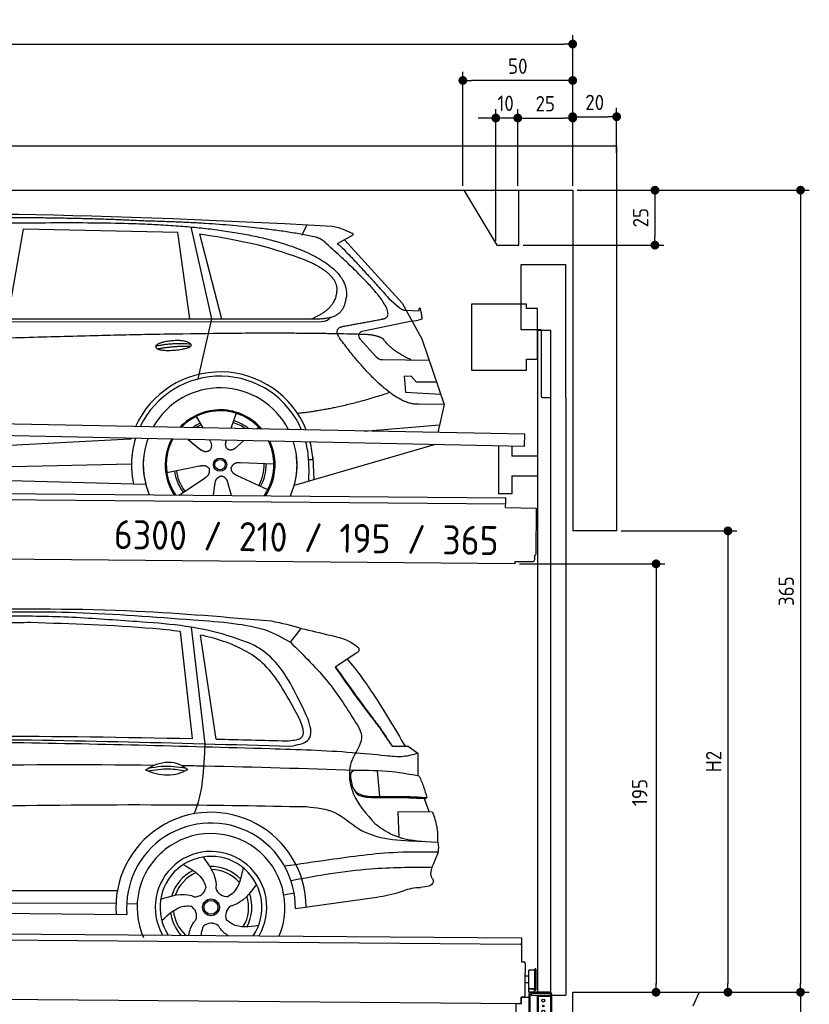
# Model space of a CAD drawing. Header units: millimetres. Extents: x -411 to 6777, y 0 to 6727.
# Tile 6 of 6: x 3183 to 6777, y 2245 to 6727. Entities that reach past the tile are written whole.
import ezdxf

# ---------------------------------------------------------------- set-up
doc = ezdxf.new("R2010")
doc.units = ezdxf.units.MM
doc.layers.add('4', color=3, linetype='Continuous')
for name, color, linetype, lineweight in [('AM_0', 7, 'Continuous', 50), ('car', 10, 'Continuous', 25), ('Freiraum', 7, 'Continuous', 25), ('Gebäude', 7, 'Continuous', 25), ('Logo', 7, 'Continuous', 25), ('Plattform', 7, 'Continuous', 25), ('Ständer vorne', 7, 'Continuous', 25), ('Tor', 200, 'Continuous', 25)]:
    doc.layers.add(name, color=color, linetype=linetype, lineweight=lineweight)
doc.styles.get("Standard").update_dxf_attribs({"font": 'ISOCP.SHX'})
doc.dimstyles.new('GEN-ISO', dxfattribs={"dimscale": 20, "dimtxt": 3.5, "dimasz": 2, "dimexe": 2, "dimexo": 1, "dimgap": 1.5, "dimtad": 1, "dimdec": 1, "dimlfac": 0.1, "dimdsep": 46, "dimtxsty": 'STANDARD', "dimblk": 'PUNKT', "dimcen": 2, "dimclrd": 256, "dimclre": 256, "dimclrt": 2, "dimadec": 0, "dimazin": 0, "dimtp": 0.1, "dimtm": 0.1, "dimtfac": 0.71, "dimtdec": 1, "dimtmove": 2, "dimatfit": 3, "dimldrblk": 'PUNKT', "dimfxl": 2, "dimtolj": 1, "dimarcsym": 0})

# ---------------------------------------------------------------- blocks, each defined once
blk = doc.blocks.new('PUNKT')
at = {"layer": '4', "color": 0, "linetype": 'ByBlock'}
blk.add_line((-0.5, 0), (-1, 0), dxfattribs=at)
at = {"layer": '4', "color": 0, "linetype": 'ByBlock', "const_width": 0.5}
blk.add_lwpolyline([(-0.25, 0, 1), (0.25, 0, 1)], format="xyb", close=True, dxfattribs=at)
blk = doc.blocks.new('*D68')
at = {"layer": '4', "lineweight": -2, "transparency": 16777216}
for p, q in [((5720, 5950.6), (6776.9, 5950.6)), ((6736.9, 5910.6), (6736.9, 2340)), ((6195.4, 2300), (6776.9, 2300))]:
    blk.add_line(p, q, dxfattribs=at)
at = {"layer": 'Defpoints', "color": 0, "transparency": 16777216}
for p in [(5700, 5950.6), (6175.4, 2300), (6736.9, 2300)]:
    blk.add_point(p, dxfattribs=at)
at = {"layer": '4', "lineweight": -2, "transparency": 16777216, "xscale": 40, "yscale": 40, "zscale": 40}
for p, rotation in [((6736.9, 5950.6), 90), ((6736.9, 2300), 270)]:
    blk.add_blockref('PUNKT', p, dxfattribs=dict(at, rotation=rotation))
at = {"layer": '4', "color": 2, "transparency": 16777216, "insert": (6671.9, 4125.3), "char_height": 70, "attachment_point": 5, "rotation": 90}
blk.add_mtext('365', dxfattribs=at)
blk = doc.blocks.new('*D69')
at = {"layer": '4', "lineweight": -2, "transparency": 16777216}
for p, q in [((6295.4, 2300), (6776.9, 2300)), ((6736.9, 2260), (6736.9, 240)), ((5720, 200), (6776.9, 200))]:
    blk.add_line(p, q, dxfattribs=at)
at = {"layer": 'Defpoints', "color": 0, "transparency": 16777216}
for p in [(6275.4, 2300), (5700, 200), (6736.9, 200)]:
    blk.add_point(p, dxfattribs=at)
at = {"layer": '4', "lineweight": -2, "transparency": 16777216, "xscale": 40, "yscale": 40, "zscale": 40}
for p, rotation in [((6736.9, 2300), 90), ((6736.9, 200), 270)]:
    blk.add_blockref('PUNKT', p, dxfattribs=dict(at, rotation=rotation))
at = {"layer": '4', "color": 2, "transparency": 16777216, "insert": (6671.9, 1250), "char_height": 70, "attachment_point": 5, "rotation": 90}
blk.add_mtext('210', dxfattribs=at)
blk = doc.blocks.new('*D70')
at = {"layer": '4', "lineweight": -2, "transparency": 16777216}
for p, q in [((5920, 4400), (6446.5, 4400)), ((6406.5, 4360), (6406.5, 2340)), ((6295.4, 2300), (6446.5, 2300))]:
    blk.add_line(p, q, dxfattribs=at)
at = {"layer": 'Defpoints', "color": 0, "transparency": 16777216}
for p in [(5900, 4400), (6275.4, 2300), (6406.5, 2300)]:
    blk.add_point(p, dxfattribs=at)
at = {"layer": '4', "lineweight": -2, "transparency": 16777216, "xscale": 40, "yscale": 40, "zscale": 40}
for p, rotation in [((6406.5, 4400), 90), ((6406.5, 2300), 270)]:
    blk.add_blockref('PUNKT', p, dxfattribs=dict(at, rotation=rotation))
at = {"layer": '4', "color": 2, "transparency": 16777216, "insert": (6341.5, 3350), "char_height": 70, "attachment_point": 5, "rotation": 90}
blk.add_mtext('H2', dxfattribs=at)
blk = doc.blocks.new('*D71')
at = {"layer": '4', "lineweight": -2, "transparency": 16777216}
for p, q in [((200, 5970.9), (200, 6655.8)), ((5700, 6120.9), (5700, 6655.8)), ((240, 6615.8), (5660, 6615.8))]:
    blk.add_line(p, q, dxfattribs=at)
at = {"layer": 'Defpoints', "color": 0, "transparency": 16777216}
for p in [(5700, 6615.8), (5700, 6100.9), (200, 5950.9)]:
    blk.add_point(p, dxfattribs=at)
at = {"layer": '4', "lineweight": -2, "transparency": 16777216, "xscale": 40, "yscale": 40, "zscale": 40, "rotation": 180}
blk.add_blockref('PUNKT', (200, 6615.8), dxfattribs=at)
at = {"layer": '4', "lineweight": -2, "transparency": 16777216, "xscale": 40, "yscale": 40, "zscale": 40}
blk.add_blockref('PUNKT', (5700, 6615.8), dxfattribs=at)
at = {"layer": '4', "color": 2, "transparency": 16777216, "insert": (2950, 6680.8), "char_height": 70, "attachment_point": 5}
blk.add_mtext('550', dxfattribs=at)
blk = doc.blocks.new('*D72')
at = {"layer": '4', "lineweight": -2, "transparency": 16777216}
for p, q in [((5457.5, 4250), (6119.3, 4250)), ((6079.3, 4210), (6079.3, 2340)), ((6099.3, 2300), (6119.3, 2300))]:
    blk.add_line(p, q, dxfattribs=at)
at = {"layer": 'Defpoints', "color": 0, "transparency": 16777216}
for p in [(5437.5, 4250), (6079.3, 2300), (6079.3, 2300)]:
    blk.add_point(p, dxfattribs=at)
at = {"layer": '4', "lineweight": -2, "transparency": 16777216, "xscale": 40, "yscale": 40, "zscale": 40}
for p, rotation in [((6079.3, 4250), 90), ((6079.3, 2300), 270)]:
    blk.add_blockref('PUNKT', p, dxfattribs=dict(at, rotation=rotation))
at = {"layer": '4', "color": 2, "transparency": 16777216, "insert": (6004.7, 3209.2), "char_height": 70, "attachment_point": 5, "rotation": 90}
blk.add_mtext('195', dxfattribs=at)
blk = doc.blocks.new('*D73')
at = {"layer": '4', "lineweight": -2, "transparency": 16777216}
for p, q in [((5450, 5970.9), (5450, 6319.1)), ((5700, 5970.9), (5700, 6319.1)), ((5490, 6279.1), (5660, 6279.1))]:
    blk.add_line(p, q, dxfattribs=at)
at = {"layer": 'Defpoints', "color": 0, "transparency": 16777216}
for p in [(5700, 6279.1), (5450, 5950.9), (5700, 5950.9)]:
    blk.add_point(p, dxfattribs=at)
at = {"layer": '4', "lineweight": -2, "transparency": 16777216, "xscale": 40, "yscale": 40, "zscale": 40, "rotation": 180}
blk.add_blockref('PUNKT', (5450, 6279.1), dxfattribs=at)
at = {"layer": '4', "lineweight": -2, "transparency": 16777216, "xscale": 40, "yscale": 40, "zscale": 40}
blk.add_blockref('PUNKT', (5700, 6279.1), dxfattribs=at)
at = {"layer": '4', "color": 2, "transparency": 16777216, "insert": (5575, 6344.2), "char_height": 70, "attachment_point": 5}
blk.add_mtext('25', dxfattribs=at)
blk = doc.blocks.new('*D74')
at = {"layer": '4', "lineweight": -2, "transparency": 16777216}
for p, q in [((5200, 5970.9), (5200, 6490.1)), ((5700, 5970.9), (5700, 6490.1)), ((5660, 6450.1), (5240, 6450.1))]:
    blk.add_line(p, q, dxfattribs=at)
at = {"layer": 'Defpoints', "color": 0, "transparency": 16777216}
for p in [(5200, 6450.1), (5200, 5950.9), (5700, 5950.9)]:
    blk.add_point(p, dxfattribs=at)
at = {"layer": '4', "lineweight": -2, "transparency": 16777216, "xscale": 40, "yscale": 40, "zscale": 40, "rotation": 180}
blk.add_blockref('PUNKT', (5200, 6450.1), dxfattribs=at)
at = {"layer": '4', "lineweight": -2, "transparency": 16777216, "xscale": 40, "yscale": 40, "zscale": 40}
blk.add_blockref('PUNKT', (5700, 6450.1), dxfattribs=at)
at = {"layer": '4', "color": 2, "transparency": 16777216, "insert": (5450, 6515.1), "char_height": 70, "attachment_point": 5}
blk.add_mtext('50', dxfattribs=at)
blk = doc.blocks.new('*D75')
at = {"layer": '4', "lineweight": -2, "transparency": 16777216}
for p, q in [((5720, 5950.6), (6114.4, 5950.6)), ((6074.4, 5910.6), (6074.4, 5740.6)), ((5474.9, 5700.6), (6114.4, 5700.6))]:
    blk.add_line(p, q, dxfattribs=at)
at = {"layer": 'Defpoints', "color": 0, "transparency": 16777216}
for p in [(5700, 5950.6), (5454.9, 5700.6), (6074.4, 5700.6)]:
    blk.add_point(p, dxfattribs=at)
at = {"layer": '4', "lineweight": -2, "transparency": 16777216, "xscale": 40, "yscale": 40, "zscale": 40}
for p, rotation in [((6074.4, 5950.6), 90), ((6074.4, 5700.6), 270)]:
    blk.add_blockref('PUNKT', p, dxfattribs=dict(at, rotation=rotation))
at = {"layer": '4', "color": 2, "transparency": 16777216, "insert": (6009.4, 5825.6), "char_height": 70, "attachment_point": 5, "rotation": 90}
blk.add_mtext('25', dxfattribs=at)
blk = doc.blocks.new('*D76')
at = {"layer": '4', "lineweight": -2, "transparency": 16777216}
for p, q in [((5350, 5720.9), (5350, 6319.1)), ((5450, 5970.9), (5450, 6319.1)), ((5310, 6279.1), (5270, 6279.1)), ((5450, 6279.1), (5350, 6279.1)), ((5490, 6279.1), (5530, 6279.1))]:
    blk.add_line(p, q, dxfattribs=at)
at = {"layer": 'Defpoints', "color": 0, "transparency": 16777216}
for p in [(5350, 6279.1), (5450, 5950.9), (5350, 5700.9)]:
    blk.add_point(p, dxfattribs=at)
at = {"layer": '4', "lineweight": -2, "transparency": 16777216, "xscale": 40, "yscale": 40, "zscale": 40}
blk.add_blockref('PUNKT', (5350, 6279.1), dxfattribs=at)
at = {"layer": '4', "lineweight": -2, "transparency": 16777216, "xscale": 40, "yscale": 40, "zscale": 40, "rotation": 180}
blk.add_blockref('PUNKT', (5450, 6279.1), dxfattribs=at)
at = {"layer": '4', "color": 2, "transparency": 16777216, "insert": (5394.7, 6346.1), "char_height": 70, "attachment_point": 5}
blk.add_mtext('10', dxfattribs=at)
blk = doc.blocks.new('Car')
at = {"layer": 'car'}
for p, q in [((4414.6, 5786.7), (4438.4, 5834.2)), ((3080.4, 5393.1), (3147.5, 5802.9)), ((3849.2, 5793), (3147.5, 5802.9)), ((3908.7, 5401.1), (3849.2, 5793)), ((3909.3, 5819.5), (4005.9, 5402.1)), ((3948.8, 5788.8), (4051.9, 5402.5)), ((4646.1, 5788.1), (4576, 5748.9)), ((4609.3, 5767.5), (4873.6, 5481.6)), ((4813.3, 5502.6), (4858.9, 5462.8)), ((4873.6, 5481.6), (4964.2, 5319.4)), ((4891.5, 5449.6), (4951.7, 5447.5)), ((1781.6, 5371.7), (4424.9, 5392.7)), ((1828.5, 5381), (4480.4, 5406.7)), ((4005.9, 5402.1), (3947.5, 5127.8)), ((4424.9, 5392.7), (4507.8, 5394.1)), ((4918.9, 5400.5), (4692.5, 5350.6)), ((4918.9, 5400.5), (4946.6, 5404.5)), ((4682.1, 5317.5), (4757.2, 5236.3)), ((4964.2, 5319.4), (5068.6, 5021.8)), ((4786.4, 5223.4), (4998.2, 5222.6)), ((4918.9, 5148.5), (4886.3, 5148.5)), ((4886.3, 5148.5), (4893.1, 5077)), ((4942.7, 5122.7), (4918.9, 5148.5)), ((5033.2, 5122.7), (4942.7, 5122.7)), ((4893.1, 5077), (5052.2, 5068.5)), ((5068.6, 5021.8), (4951.7, 5022.2)), ((5068.6, 5021.8), (5042, 4893.8)), ((3941.5, 4957.6), (3971, 4905.4)), ((4123.6, 4973), (4098.7, 4904)), ((3969.7, 4907.8), (3971, 4905.4)), ((4225.7, 4911.2), (4218, 4902.7)), ((4706, 4897.5), (5049.1, 4928.4)), ((1743.9, 4731.9), (3612.9, 4851.2)), ((3612.9, 4851.2), (3645.4, 4853.2)), ((3904.8, 4851.6), (3956.4, 4811.5)), ((3919.2, 4840.6), (3965.7, 4804.4)), ((4002, 4850.5), (4008.2, 4839.5)), ((4079.1, 4849.6), (4075.4, 4839.2)), ((4157.9, 4848.6), (4131.2, 4824.6)), ((5026, 4838.4), (4390, 4647)), ((5030.7, 4839.8), (4987, 4826.7)), ((4474, 4765.1), (4454.7, 4763.9)), ((4473.2, 4777.1), (4479.8, 4674)), ((1763.7, 4680), (3649.1, 4738.6)), ((3809.5, 4701.5), (3957.9, 4731.8)), ((4296.7, 4742.7), (4145.3, 4747.7)), ((4455.5, 4731.4), (4454.4, 4666.4)), ((1665.2, 4681.7), (3714.2, 4647)), ((3866.7, 4598.9), (3981.2, 4676.5)), ((4269.5, 4626.5), (4131.7, 4689.2)), ((4023.8, 4599), (4029.3, 4647.4)), ((4104.6, 4599), (4089.1, 4652.5))]:
    blk.add_line(p, q, dxfattribs=at)
for radius in [30.1, 23.6]:
    blk.add_circle((4051.7, 4738.7), radius, dxfattribs=at)
for centre, radius, start, end in [((4696.8, 5331), 20, 102.4358, 222.7473), ((4786.6, 5263.4), 40, 222.7473, 269.7861), ((4052.1, 4738.2), 422.7, 22.5487, 156.2143), ((4052.1, 4738.2), 403.4, 23.7263, 155.0367), ((4052.1, 4738.2), 350, 27.7494, 151.0136), ((4052.1, 4738.2), 250, 41.078, 137.685), ((4051.7, 4738.7), 245, 41.9641, 136.7989), ((4051.7, 4738.7), 200.6, 55.0934, 73.5463), ((4051.7, 4738.7), 209.6, 51.6404, 73.3995), ((4051.7, 4738.7), 209.6, 116.262, 127.1225), ((4051.7, 4738.7), 200.6, 116.1152, 123.6695), ((4052.1, 4738.2), 422.7, 164.0109, 164.2126), ((4052.1, 4738.2), 403.4, 163.2593, 179.9464), ((4052.1, 4738.2), 350, 160.7243, 195.1055), ((4052.1, 4738.2), 250, 152.8016, 213.8648), ((4051.7, 4738.7), 245, 152.3519, 188.7348), ((4052.1, 4738.2), 250, 326.1848, 25.8498), ((4052.1, 4738.2), 250, 326.1848, 25.8498), ((4051.7, 4738.7), 245, 0.9266, 26.2995), ((4052.1, 4738.2), 350, 344.8945, 17.9271), ((4052.1, 4738.2), 403.4, 3.6504, 15.3921), ((4052.1, 4738.2), 422.7, 3.6504, 14.6404), ((4052.1, 4738.2), 403.4, 173.0827, 193.1146), ((4052.1, 4738.2), 350, 172.1254, 203.4635), ((4052.1, 4738.2), 250, 169.2195, 213.8648), ((4051.7, 4738.7), 245, 169.1336, 214.8006), ((4051.7, 4738.7), 245, 325.2489, 9.5178), ((4052.1, 4738.2), 250, 326.1848, 9.4319), ((4052.1, 4738.2), 350, 336.586, 6.526), ((4052.1, 4738.2), 403.4, 359.0315, 5.5686), ((4052.1, 4738.2), 422.7, 3.6504, 3.7403), ((4051.7, 4738.7), 209.6, 188.262, 217.3995), ((4051.7, 4738.7), 200.6, 188.1152, 217.5463), ((4051.7, 4738.7), 200.6, 332.1152, 1.5463), ((4051.7, 4738.7), 209.6, 332.262, 1.3995)]:
    blk.add_arc(centre, radius, start, end, dxfattribs=at)
for points, degree in [([(2207.4, 5822.9), (2494.4, 5887.1), (3379.5, 5881.9), (4552, 5829.4)], 3), ([(3702.1, 5844.3), (3353.8, 5860.5), (2737.9, 5850.1)], 2), ([(4477.7, 5778.3), (4176.6, 5838.2), (3702.1, 5844.3)], 2), ([(4552, 5829.4), (4598.9, 5820.4), (4607.8, 5812.2), (4645.3, 5796.7)], 3), ([(3948.8, 5788.8), (4203.2, 5752.2), (4316.7, 5717.5), (4450, 5666.1)], 3), ([(4646.1, 5788.1), (4647.7, 5789.7), (4648.4, 5792.8), (4647.8, 5795.6), (4645.3, 5796.7)], 4), ([(4527.4, 5748), (4509.3, 5769.7), (4477.7, 5778.3)], 2), ([(4792.3, 5410), (4881.4, 5438.8), (4527.4, 5748)], 2), ([(4576, 5748.9), (4583.8, 5753.3), (4813.3, 5502.6)], 2), ([(4450, 5666.1), (4564.6, 5615.1), (4575.4, 5550.1)], 2), ([(4575.4, 5550.1), (4581, 5455.6), (4463.7, 5406.5)], 2), ([(4480.4, 5406.7), (4530.4, 5407.1), (4603.4, 5412.5), (4611.1, 5459.4), (4619.4, 5502.6)], 4), ([(4579, 5427.2), (4579, 5427.3), (4579.1, 5427.3), (4579.2, 5427.3)], 3), ([(4858.9, 5462.8), (4867.2, 5455.6), (4880.5, 5448), (4889.6, 5448), (4891.5, 5449.6)], 4), ([(4951.7, 5447.5), (4952.9, 5486.4), (4964.3, 5412.2)], 2), ([(4507.8, 5394.1), (4527, 5394.9), (4541.8, 5404), (4549, 5414.3)], 3), ([(4964.3, 5412.2), (4964.5, 5408.5), (4959, 5406.8), (4946.6, 5404.5)], 3), ([(4699.6, 5337), (3823, 5357.3), (1391, 5222.9)], 2), ([(4598.1, 5309.2), (4553.7, 5367.5), (4613.6, 5374.7)], 2), ([(4787.5, 5319.4), (4750.1, 5337.5), (4699.6, 5337)], 2), ([(3754.2, 5276.2), (3829.6, 5293.1), (3913.2, 5287.3)], 2), ([(4951.7, 5022.2), (4826, 5014), (4598.1, 5309.2)], 2), ([(4918.9, 5222.9), (4833.3, 5258), (4787.5, 5319.4)], 2), ([(3761.4, 5263.4), (3835.4, 5278), (3913.3, 5277.2)], 2), ([(4819.8, 5073.6), (4595.1, 4996.1), (4402.3, 4974.9)], 2), ([(3956.6, 4811.5), (3980.1, 4789.8), (4003.3, 4803.3)], 2), ([(3957.9, 4731.8), (3988.6, 4740.8), (4003.3, 4718.4)], 2), ([(3981.2, 4676.5), (4009.1, 4692.2), (4003.3, 4718.4)], 2), ([(4131.7, 4689.2), (4101.5, 4700), (4102.8, 4726.8)], 2), ([(4145.3, 4747.7), (4113.6, 4751.4), (4102.8, 4726.8)], 2), ([(4029.3, 4647.4), (4030.2, 4679.4), (4056.1, 4686.5)], 2), ([(4089.1, 4652.5), (4082.8, 4683.8), (4056.1, 4686.5)], 2)]:
    blk.add_open_spline(points, degree=degree, dxfattribs=at)
for points, degree, knots in [([(2377.1, 5810.7), (2403.6, 5813), (2543, 5816.1), (3564.3, 5845.6), (4184.5, 5844.9), (4641.5, 5676.4), (4619.4, 5502.6)], 4, [0.0821318, 0.0821318, 0.0821318, 0.0821318, 0.0821318, 0.258851, 0.508851, 1, 1, 1, 1, 1]), ([(4613.6, 5374.7), (4780.3, 5407.3), (4783.1, 5407.9), (4791.4, 5409.8), (4792.3, 5410)], 1, [0.1611508, 0.1611508, 1, 1.0196119, 1.078724, 1.0847856, 1.0847856]), ([(3761.4, 5263.4), (3737.8, 5279.7), (3783.2, 5295.5), (3865.9, 5315.7), (3958.9, 5282.6), (3896.9, 5258.8), (3787.8, 5251.6), (3766.3, 5260.4), (3761.4, 5263.4)], 5, [0, 0, 0, 0, 0, 0, 0.300106, 0.500106, 0.700106, 1, 1, 1, 1, 1, 1]), ([(4008.2, 4839.5), (4009.9, 4835.4), (4010.9, 4831.5), (4011.2, 4827.6), (4012, 4819), (4009.3, 4810.9), (4003.3, 4803.3)], 3, [0.2167758, 0.2167758, 0.2167758, 0.2167758, 0.4600873, 0.4600873, 0.4600873, 1, 1, 1, 1]), ([(4075.4, 4839.2), (4074.9, 4836.1), (4074.7, 4833.1), (4074.7, 4830.1), (4075.1, 4827.3), (4075.9, 4821.6), (4078, 4816.2), (4081.6, 4811.7), (4086.5, 4808.7)], 4, [0.3191838, 0.3191838, 0.3191838, 0.3191838, 0.3191838, 0.5438253, 0.5438253, 0.5438253, 0.5438253, 1, 1, 1, 1, 1]), ([(4131.2, 4824.6), (4131.2, 4824.6), (4131.2, 4824.6), (4131.2, 4824.6), (4131.2, 4824.6), (4122.2, 4814.8), (4111.6, 4804.7), (4097.3, 4802.2), (4086.5, 4808.7)], 4, [-0.000003, -0.000003, -0.000003, -0.000003, -0.000003, 0, 0, 0, 0, 1, 1, 1, 1, 1])]:
    blk.add_open_spline(points, degree=degree, knots=knots, dxfattribs=at)
blk = doc.blocks.new('Tor 335 bis 365 Gebäude')
at = {"layer": 'Tor'}
for p, q in [((5465.6, 5314.5), (5465.6, 5613)), ((5465.6, 5613), (5668, 5613)), ((5668, 5007.1), (5668, 5613)), ((5557, 5314.5), (5465.6, 5314.5)), ((5557, 5314.5), (5557, 5013)), ((5562, 5007.1), (5600, 5007.1)), ((5600, 5007.1), (5600, 5007)), ((5668, 5007), (5668, 5007.1)), ((5600, 2287), (5668, 2287))]:
    blk.add_line(p, q, dxfattribs=at)
for points in [[(5600, 2287), (5600, 5007)], [(5668, 5007.1), (5668, 2287)]]:
    blk.add_lwpolyline(points, dxfattribs=at)
blk.add_arc((5563, 5013), 6, 180, 260.4059, dxfattribs=at)
blk = doc.blocks.new('*D82')
at = {"layer": '4', "lineweight": -2, "transparency": 16777216}
for p, q in [((5700, 5970.9), (5700, 6325.1)), ((5900, 6120.8), (5900, 6325.1)), ((5740, 6285.1), (5860, 6285.1))]:
    blk.add_line(p, q, dxfattribs=at)
at = {"layer": 'Defpoints', "color": 0, "transparency": 16777216}
for p in [(5900, 6285.1), (5900, 6100.8), (5700, 5950.9)]:
    blk.add_point(p, dxfattribs=at)
at = {"layer": '4', "lineweight": -2, "transparency": 16777216, "xscale": 40, "yscale": 40, "zscale": 40, "rotation": 180}
blk.add_blockref('PUNKT', (5700, 6285.1), dxfattribs=at)
at = {"layer": '4', "lineweight": -2, "transparency": 16777216, "xscale": 40, "yscale": 40, "zscale": 40}
blk.add_blockref('PUNKT', (5900, 6285.1), dxfattribs=at)
at = {"layer": '4', "color": 2, "transparency": 16777216, "insert": (5800, 6350.1), "char_height": 70, "attachment_point": 5}
blk.add_mtext('20', dxfattribs=at)
blk = doc.blocks.new('Palette EG Gl550')
at = {"layer": 'Plattform'}
for p, q in [((429.5, 2587), (5467.3, 2548)), ((5462.1, 2518), (434.2, 2557)), ((5467.3, 2548), (5466.5, 2438)), ((5466.5, 2438), (5478.5, 2437.9)), ((5483.4, 2432.8), (5482.7, 2342.8)), ((5499.6, 2315.6), (5500.2, 2399.8)), ((5527.5, 2310.5), (5528.3, 2404.5)), ((5532.3, 2404.5), (5531.5, 2310.5)), ((5482.7, 2342.8), (5482.3, 2282.9)), ((5499.8, 2342.7), (5482.7, 2342.8)), ((5501.1, 2372.8), (5484.1, 2373)), ((5465, 2248), (341.7, 2287.7)), ((5525.9, 2315), (5500.9, 2315)), ((5500.9, 2300), (5500.9, 2315)), ((5512.9, 2315), (5500.9, 2315)), ((5500.9, 2300), (5500.9, 2315)), ((5500.9, 2300), (5525.9, 2300)), ((5525.9, 2300), (5500.9, 2300)), ((5525.9, 2300), (5525.9, 2315)), ((5525.9, 2300), (5525.9, 2315)), ((5465.2, 2278), (5465, 2248)), ((5465.2, 2278), (5477.2, 2277.9)), ((5477.2, 2277.9), (5465.2, 2278))]:
    blk.add_line(p, q, dxfattribs=at)
for centre, radius, start, end in [((5462.1, 2523), 5, 268.5823, 358.5607), ((5478.4, 2432.9), 5, 359.556, 89.556), ((5500.6, 2399.8), 0.4, 91.7323, 179.3444), ((5511.7, 2073.6), 326.8, 87.1739, 91.9438), ((5527.8, 2400.4), 0.4, 266.9623, 359.3444), ((5530.3, 2404.5), 2, 359.3444, 179.3444), ((5500, 2315.6), 0.4, 179.3444, 266.9565), ((5519.7, 3199.4), 884.4, 268.7196, 270.4008), ((5491.8, 3403.4), 1088.9, 271.795, 271.861), ((5527.2, 2314.6), 0.4, 359.556, 91.938), ((5529.5, 2310.5), 2, 179.3444, 359.3444), ((5477.3, 2282.9), 5, 269.556, 359.556)]:
    blk.add_arc(centre, radius, start, end, dxfattribs=at)
blk = doc.blocks.new('Car_EG')
at = {"layer": 'car'}
for p, q in [((3999.8, 3462), (3934.3, 3991.9)), ((4384.7, 3927.1), (4433.5, 3990.6)), ((3942.6, 3485.3), (3883.6, 3971.9)), ((4049.9, 3483.7), (3975.3, 3956.9)), ((4682.5, 3878.1), (4589.5, 3814.8)), ((4852.1, 3457.4), (4910.5, 3457.7)), ((4855, 3458.2), (4890, 3458.3)), ((4890, 3458.3), (4910.1, 3458.3)), ((4910.5, 3457.7), (4925, 3458.1)), ((4925, 3458.1), (4969.4, 3427.2)), ((4969.4, 3427.2), (4969.4, 3323.1)), ((4783.5, 3345.1), (4795.8, 3228.1)), ((4998.4, 3221.3), (5022.8, 3158.4)), ((5037.6, 3158.3), (4879.8, 3159.6)), ((4879.8, 3159.6), (4885.1, 3044.3)), ((5064.2, 2976.3), (5046.1, 2928.9)), ((1740.5, 2779.3), (3605.8, 2790.6)), ((4363.7, 2777.2), (4410.5, 2786.1)), ((4416.7, 2715.6), (4787.5, 2770.1)), ((1741.7, 2725.9), (3599.8, 2733.6)), ((3648.9, 2732.1), (3696.6, 2731.5)), ((1693, 2686), (3650.2, 2682.3))]:
    blk.add_line(p, q, dxfattribs=at)
for radius in [38.2, 31.6]:
    blk.add_circle((4032.7, 2718), radius, dxfattribs=at)
for centre, radius, start, end in [((4032.7, 2717.4), 433.1, 0.713, 184.6115), ((4032.7, 2717.4), 384, 359.7282, 185.2384), ((4032.7, 2717.4), 336.4, 337.7995, 204.4935), ((4032.7, 2718), 254, 329.8221, 210.1779), ((4032.7, 2718), 231.9, 326.5904, 213.4096), ((4032.7, 2718), 186.2, 116.2626, 164.3912), ((4032.7, 2718), 171.5, 113.5905, 161.7257), ((4032.7, 2718), 186.2, 44.2633, 92.4011), ((4032.7, 2718), 171.5, 41.5902, 89.736), ((3957.6, 2817.5), 52.3, 268.6722, 348.431), ((4104.1, 2820.1), 52.3, 196.6722, 276.431), ((4032.7, 2718), 186.2, 332.2513, 20.3964), ((4032.7, 2718), 171.5, 329.577, 17.7302), ((4032.7, 2718), 186.2, 188.2502, 223.2875), ((4032.7, 2718), 171.5, 185.5775, 228.1156), ((3914.9, 2677.3), 52.3, 340.6722, 60.431), ((4151.9, 2681.6), 52.3, 124.6722, 204.431), ((4035, 2593.3), 52.3, 52.6722, 132.431)]:
    blk.add_arc(centre, radius, start, end, dxfattribs=at)
for points, knots in [([(3391.1, 4032.7), (3294.5, 4035.1), (3064.1, 4040.8), (2759.8, 4021.2), (2552.3, 4005.9), (2478.2, 4000.4)], [0, 0, 0, 0, 289.925788, 691.034976, 914.075582, 914.075582, 914.075582, 914.075582]), ([(2526.1, 4023.5), (2656.1, 4033.3), (2949.1, 4055.4), (3422.1, 4061.7), (3824, 4033.3), (4067.8, 4017.8), (4125.5, 4011)], [0, 0, 0, 0, 391.04113, 881.651907, 1416.366113, 1602.404452, 1602.404452, 1602.404452, 1602.404452]), ([(2900.7, 4066.6), (3161.9, 4070.3), (3628.3, 4076.8), (4093.2, 4039.6), (4297.8, 4023.3)], [0, 0, 0, 0, 783.131876, 1398.451598, 1398.451598, 1398.451598, 1398.451598]), ([(3883.6, 3971.9), (3841.9, 3977.3), (3614.6, 3997.6), (3386.9, 4003), (3201.3, 4007.3)], [637.56261, 637.56261, 637.56261, 637.56261, 763.549902, 1320.810124, 1320.810124, 1320.810124, 1320.810124]), ([(4214.9, 3914.6), (4169.6, 3931.3), (4000.1, 3993.8), (3718.7, 4014.5), (3489.1, 4027.3), (3391.1, 4032.7)], [0, 0, 0, 0, 144.38685, 540.679923, 835.691207, 835.691207, 835.691207, 835.691207]), ([(4125.5, 4011), (4177.8, 4003.9), (4269.5, 3991.4), (4350, 3946.5), (4384.7, 3927.1)], [0, 0, 0, 0, 156.409573, 274.497028, 274.497028, 274.497028, 274.497028]), ([(4433.5, 3990.6), (4477.2, 3980.7), (4557.4, 3962.6), (4651.8, 3941.1), (4688.3, 3909.7), (4696.1, 3903)], [0, 0, 0, 0, 135.791183, 248.765766, 279.520552, 279.520552, 279.520552, 279.520552]), ([(4394.4, 3641.5), (4355, 3710.9), (4281.5, 3840.5), (4111.5, 3923.5), (4010.6, 3949.6), (3975.3, 3956.9)], [0, 0, 0, 0, 233.684399, 436.644927, 544.706034, 544.706034, 544.706034, 544.706034]), ([(4427.7, 3661.6), (4384.2, 3745.2), (4330.6, 3848.2), (4233.2, 3904.1), (4214.9, 3914.6)], [0, 0, 0, 0, 271.559773, 334.41549, 334.41549, 334.41549, 334.41549]), ([(4384.7, 3927.1), (4445.9, 3868.1), (4567.1, 3751.3), (4656.6, 3608.9), (4700.9, 3538.4)], [0, 0, 0, 0, 254.089873, 502.76226, 502.76226, 502.76226, 502.76226]), ([(4696.1, 3903), (4696.9, 3899.2), (4698.9, 3888.4), (4689, 3882.1), (4682.5, 3878.1)], [0, 0, 0, 0, 10.855432, 30.979101, 30.979101, 30.979101, 30.979101]), ([(4589.5, 3814.8), (4640.4, 3743.2), (4704.5, 3653.1), (4773.6, 3566.8), (4787.8, 3549)], [0, 0, 0, 0, 263.425265, 331.664547, 331.664547, 331.664547, 331.664547]), ([(4591, 3815.8), (4622.7, 3772), (4680.2, 3692.4), (4739.2, 3614), (4765.7, 3578.8)], [0, 0, 0, 0, 162.25725, 294.477825, 294.477825, 294.477825, 294.477825]), ([(4643.4, 3851.5), (4687.4, 3803.9), (4783, 3670.3), (4864.1, 3536.7), (4910.5, 3457.7)], [395.653943, 395.653943, 395.653943, 395.653943, 587.122502, 864.540302, 864.540302, 864.540302, 864.540302]), ([(4370.7, 3478.3), (4396.3, 3480.3), (4482.3, 3486.9), (4430.6, 3577.8), (4394.4, 3641.5)], [0, 0, 0, 0, 66.110822, 221.440769, 221.440769, 221.440769, 221.440769]), ([(4388.1, 3454.1), (4419.3, 3460.1), (4520.1, 3479.5), (4465.4, 3587.2), (4427.7, 3661.6)], [0, 0, 0, 0, 83.009931, 268.207531, 268.207531, 268.207531, 268.207531]), ([(4765.7, 3578.8), (4773.3, 3570), (4783.5, 3558.2), (4792.1, 3545.3), (4794.2, 3542)], [0, 0, 0, 0, 34.815048, 46.557672, 46.557672, 46.557672, 46.557672]), ([(4787.8, 3549), (4798.4, 3533.3), (4819.3, 3502.4), (4841.2, 3472.2), (4852.1, 3457.4)], [0, 0, 0, 0, 56.812879, 111.923736, 111.923736, 111.923736, 111.923736]), ([(4700.9, 3538.4), (4705.3, 3527.5), (4722.9, 3483.5), (4678.8, 3421.7), (4656.9, 3359.9), (4657.9, 3328.7), (4658.2, 3317.6)], [0, 0, 0, 0, 34.097953, 138.175108, 197.887596, 230.983362, 230.983362, 230.983362, 230.983362]), ([(1828.7, 3450), (2122.7, 3454.9), (2546.2, 3461.9), (3368.5, 3462), (3896.6, 3450.9), (4295.2, 3442.6)], [0, 0, 0, 0, 882.102268, 1270.770708, 2466.750946, 2466.750946, 2466.750946, 2466.750946]), ([(1832.4, 3461.3), (2161, 3467.2), (3012.9, 3482.6), (3864.8, 3465), (4388.1, 3454.1)], [0, 0, 0, 0, 985.739727, 2555.887054, 2555.887054, 2555.887054, 2555.887054]), ([(4836.1, 3481), (4841.1, 3474.2), (4846.3, 3467), (4851.5, 3459.8), (4852.4, 3458.4), (4853.8, 3458.3), (4855, 3458.2)], [0, 0, 0, 0, 25.300776, 26.442713, 27.003963, 30.176579, 30.176579, 30.176579, 30.176579]), ([(4295.2, 3442.6), (4420.4, 3439.7), (4596.5, 3435.6), (4772, 3419.9), (4822.8, 3415.3)], [0, 0, 0, 0, 375.490289, 528.429148, 528.429148, 528.429148, 528.429148]), ([(4822.8, 3415.3), (4849.8, 3412.6), (4899.5, 3407.6), (4947.5, 3421), (4969.4, 3427.2)], [0, 0, 0, 0, 80.452469, 148.273091, 148.273091, 148.273091, 148.273091]), ([(3729.1, 3340.6), (3745.1, 3350.4), (3791.3, 3378.8), (3869.7, 3382.2), (3910.8, 3352.8), (3922.8, 3344.2)], [0, 0, 0, 0, 56.386158, 162.852709, 206.792536, 206.792536, 206.792536, 206.792536]), ([(3729.1, 3340.6), (3745.2, 3334.7), (3793.3, 3317.7), (3864.2, 3315.5), (3908.8, 3337.3), (3922.8, 3344.2)], [5.208578, 5.208578, 5.208578, 5.208578, 44.198582, 121.455021, 156.55166, 156.55166, 156.55166, 156.55166]), ([(3740.8, 3336.4), (3773.2, 3341.8), (3829.8, 3351.3), (3886.2, 3342.5), (3910.4, 3338.2)], [0, 0, 0, 0, 73.878693, 129.282646, 129.282646, 129.282646, 129.282646]), ([(3742.7, 3348.9), (3762.2, 3352.8), (3818.6, 3363.3), (3875.9, 3356.1), (3913.4, 3350.8)], [7.57653, 7.57653, 7.57653, 7.57653, 52.544532, 137.659237, 137.659237, 137.659237, 137.659237]), ([(4682.3, 3346), (4455.7, 3351.6), (4194.1, 3358.1), (3932.4, 3360.9), (3897.3, 3361.2)], [0, 0, 0, 0, 679.940772, 785.142685, 785.142685, 785.142685, 785.142685]), ([(4658.2, 3317.6), (4658.9, 3310.4), (4661.4, 3283.3), (4686.4, 3203.3), (4737.7, 3146.9), (4775.3, 3105.4)], [0, 0, 0, 0, 21.786395, 81.634094, 246.747403, 246.747403, 246.747403, 246.747403]), ([(4682.3, 3346), (4675.1, 3342.7), (4661.3, 3336.5), (4662.7, 3321.7), (4663.3, 3314.6)], [0, 0, 0, 0, 21.276303, 40.575349, 40.575349, 40.575349, 40.575349]), ([(4975.7, 3322), (4934.9, 3329.3), (4837.9, 3346.6), (4739.3, 3346.2), (4682.3, 3346)], [0, 0, 0, 0, 124.191927, 294.878966, 294.878966, 294.878966, 294.878966]), ([(4975.7, 3322), (4982.8, 3306.1), (4996.8, 3274.7), (5006.2, 3241.6), (5010.9, 3225.2)], [0, 0, 0, 0, 52.081574, 103.113227, 103.113227, 103.113227, 103.113227]), ([(4663.3, 3314.6), (4666.3, 3293.1), (4670.6, 3262.1), (4707, 3234), (4749.8, 3227), (4783.1, 3227.8), (4802.2, 3228.3)], [0, 0, 0, 0, 61.688141, 88.915796, 131.377114, 188.888446, 188.888446, 188.888446, 188.888446]), ([(4682.1, 3255.8), (4686.1, 3248.4), (4693.5, 3234.8), (4712.8, 3228.8), (4729.1, 3225.4), (4744.2, 3224.7), (4754.9, 3224.3), (4759.8, 3224.1)], [0, 0, 0, 0, 24.299806, 44.374389, 57.433548, 74.613131, 89.537932, 89.537932, 89.537932, 89.537932]), ([(4802.2, 3228.3), (4842.8, 3229.1), (4912.4, 3230.4), (4981.9, 3226.7), (5010.9, 3225.2)], [0, 0, 0, 0, 121.811128, 208.751004, 208.751004, 208.751004, 208.751004]), ([(1466.3, 3118.1), (1709.7, 3127.3), (2507.6, 3156.9), (3506.8, 3189.1), (4262.6, 3181.5), (4463.6, 3179.4)], [651.356687, 651.356687, 651.356687, 651.356687, 1382.168851, 3046.715693, 3649.598352, 3649.598352, 3649.598352, 3649.598352]), ([(4759.8, 3224.1), (4784.1, 3224.2), (4833.7, 3224.3), (4896.6, 3225.1), (4946.6, 3223.3), (4971.1, 3222.5), (4982.4, 3222.1)], [0, 0, 0, 0, 72.676028, 148.847009, 188.713602, 222.633888, 222.633888, 222.633888, 222.633888]), ([(4982.4, 3222.1), (4986, 3222), (4993.1, 3221.6), (5000.2, 3221.2), (5003.8, 3221)], [0, 0, 0, 0, 10.705348, 21.344027, 21.344027, 21.344027, 21.344027]), ([(5003.8, 3221), (5005.5, 3221), (5008.8, 3220.9), (5010.2, 3223.8), (5010.9, 3225.2)], [0, 0, 0, 0, 4.798676, 8.977894, 8.977894, 8.977894, 8.977894]), ([(4463.6, 3179.4), (4508.7, 3175.6), (4598.7, 3167.9), (4739.2, 3031.5), (4887.5, 3028.4), (4990, 3026.3)], [0, 0, 0, 0, 132.089839, 263.241357, 556.137776, 556.137776, 556.137776, 556.137776]), ([(5037.6, 3158.3), (5045.3, 3136.9), (5061.1, 3093.3), (5061.5, 3046.8), (5061.7, 3023.1)], [0, 0, 0, 0, 67.622491, 138.154699, 138.154699, 138.154699, 138.154699]), ([(4775.3, 3105.4), (4799.8, 3088), (4883.3, 3028.5), (4988.2, 3025.3), (5062.3, 3023.1)], [0, 0, 0, 0, 89.012732, 303.591941, 303.591941, 303.591941, 303.591941]), ([(5064.2, 2976.3), (5002.8, 2976.7), (4836.8, 2977.7), (4604.5, 2943.5), (4433.9, 2917.5), (4366.5, 2907.2)], [0, 0, 0, 0, 184.056968, 497.583163, 702.083529, 702.083529, 702.083529, 702.083529]), ([(3995.6, 2946.9), (4025.2, 2905.5), (4057.8, 2859.8), (4054.6, 2809.8), (4054, 2805.1)], [0, 0, 0, 0, 140.862207, 155.3883, 155.3883, 155.3883, 155.3883]), ([(5046.1, 2928.9), (5035.6, 2906), (5023.1, 2878.8), (5038.8, 2857.1), (5041.3, 2853.6)], [0, 0, 0, 0, 65.64359, 78.298126, 78.298126, 78.298126, 78.298126]), ([(3904.9, 2911.5), (3942.6, 2890.8), (3990.9, 2864.3), (4006.4, 2817.7), (4008.9, 2806.9)], [0, 0, 0, 0, 119.179133, 152.627431, 152.627431, 152.627431, 152.627431]), ([(4177.3, 2899.3), (4169.3, 2857), (4159, 2802.9), (4119.5, 2773.8), (4110, 2768.1)], [0, 0, 0, 0, 119.179133, 152.546972, 152.546972, 152.546972, 152.546972]), ([(5036.7, 2907.2), (4943.3, 2906.2), (4727.8, 2903.9), (4515.9, 2865.1), (4396, 2841.8)], [0, 0, 0, 0, 279.844829, 645.252119, 645.252119, 645.252119, 645.252119]), ([(4239, 2824), (4208.7, 2783.1), (4175.4, 2737.9), (4126.8, 2725.5), (4122.1, 2724.6)], [0, 0, 0, 0, 140.862207, 155.444261, 155.444261, 155.444261, 155.444261]), ([(5041.3, 2853.6), (5042.1, 2849.2), (5046.5, 2822.8), (5013, 2818.6), (4985.1, 2815.1)], [0, 0, 0, 0, 12.782787, 75.656378, 75.656378, 75.656378, 75.656378]), ([(3803.5, 2753.4), (3852, 2768.8), (3905.5, 2785.7), (3952.1, 2767.2), (3956.4, 2765.2)], [0, 0, 0, 0, 140.862207, 155.442461, 155.442461, 155.442461, 155.442461]), ([(4787.6, 2770.1), (4823, 2776.8), (4882.7, 2788), (4946.5, 2815.5), (4978.3, 2815.2), (4985.1, 2815.1)], [0, 0, 0, 0, 108.214368, 182.603927, 203.112583, 203.112583, 203.112583, 203.112583]), ([(3809.1, 2656.2), (3840.4, 2685.7), (3880.6, 2723.5), (3929.7, 2723.8), (3940.7, 2722.8)], [0, 0, 0, 0, 119.179133, 152.616634, 152.616634, 152.616634, 152.616634]), ([(3932.7, 2590.3), (3936.4, 2612), (3944.5, 2636.7), (3961, 2656.6), (3964.3, 2660.1)], [75.258677, 75.258677, 75.258677, 75.258677, 140.862207, 155.531654, 155.531654, 155.531654, 155.531654]), ([(4249.8, 2636.5), (4207.4, 2630.1), (4153.6, 2622.1), (4112.9, 2653.3), (4104.3, 2660)], [0, 0, 0, 0, 119.179133, 151.2485, 151.2485, 151.2485, 151.2485]), ([(3989.4, 2590.3), (3989.6, 2593.9), (3991.1, 2607.8), (3996, 2621.7), (3999.7, 2631.9)], [107.857422, 107.857422, 107.857422, 107.857422, 119.179133, 151.284708, 151.284708, 151.284708, 151.284708]), ([(4111.1, 2590.3), (4096.6, 2599.1), (4080.3, 2612.8), (4068.9, 2630.8), (4066.6, 2635)], [89.202761, 89.202761, 89.202761, 89.202761, 140.862207, 155.53262, 155.53262, 155.53262, 155.53262])]:
    blk.add_open_spline(points, degree=3, knots=knots, dxfattribs=at)
for points in [[(3201.3, 4007.3), (3161.2, 4006.6), (3121.1, 4005.8), (3081, 4004.9)], [(4297.8, 4023.3), (4343.8, 4013.9), (4389.9, 4004.6), (4433.5, 3990.6)], [(4794.2, 3542), (4808.2, 3521.7), (4822.2, 3501.4), (4836.1, 3481)], [(3011.6, 3489.7), (3321.9, 3491.5), (3632.3, 3489.6), (3942.6, 3485.3)], [(3952.6, 3143.1), (3993.4, 3236.5), (3996.6, 3349.2), (3999.8, 3462)], [(4049.9, 3483.7), (4156.8, 3482.1), (4263.7, 3480.2), (4370.7, 3478.3)], [(3767.1, 3362), (3451.6, 3363.3), (3136, 3359.5), (2820.5, 3352.2)], [(5062.3, 3023.1), (5068.2, 3006.4), (5064.8, 2989.7), (5064.2, 2976.3)], [(3797.6, 2958.1), (3804.9, 2964.5), (3812.2, 2971), (3819.4, 2977.5)]]:
    blk.add_open_spline(points, degree=3, dxfattribs=at)
blk = doc.blocks.new('Plattform OG 6200 550')
at = {"layer": 'Plattform'}
for p, q in [((5482.3, 4839.6), (348.5, 4942)), ((5481.2, 4783.6), (347.5, 4891)), ((5481.2, 4783.6), (5482.3, 4839.5)), ((5361.5, 4786.1), (5361.5, 4568.3)), ((5423.5, 4784.7), (5423.5, 4740.8)), ((5539.9, 4740.8), (5423.5, 4740.8)), ((5423.5, 4650.8), (5423.5, 4568.3)), ((5423.5, 4650.8), (5539.9, 4650.8)), ((440.2, 4593.6), (5395, 4550.4)), ((446, 4566.5), (5394.8, 4523.4)), ((5423.5, 4568.3), (5361.5, 4568.3)), ((5394.7, 4506.2), (5394.9, 4530.2)), ((5394.9, 4530.2), (5395, 4545.2)), ((5395, 4545.2), (5395, 4550.4)), ((5394.7, 4506.2), (5534.1, 4503)), ((5534.1, 4503), (5532.3, 4294)), ((5437.5, 4250), (372.6, 4294.2)), ((5437.5, 4250), (5437.5, 4260.8)), ((5437.5, 4260.8), (5517.5, 4260.1)), ((5527.6, 4270.1), (5527.8, 4288.2))]:
    blk.add_line(p, q, dxfattribs=at)
for centre, radius, start, end in [((5517.6, 4270.1), 10, 269.5, 359.5), ((5526.2, 4294.1), 6.08, 284.5689, 358.9086)]:
    blk.add_arc(centre, radius, start, end, dxfattribs=at)
blk = doc.blocks.new('Ständer_vornr_GT210')
at = {"layer": 'Ständer vorne'}
for p, q in [((5501, 2290), (5501, 2207.2)), ((5506.1, 2207.2), (5506.1, 2290)), ((5595, 2300), (5511, 2300)), ((5595.1, 2295), (5511.1, 2295)), ((5511.2, 2295), (5511.2, 2287)), ((5511.2, 2287), (5600, 2287)), ((5540, 218), (5540, 2287)), ((5600, 200), (5600, 2290)), ((5605, 2204), (5605, 2290)), ((5441, 2248.2), (5441, 2055)), ((5441, 2248.2), (5465, 2248)), ((5465, 2248), (5465.2, 2278)), ((5465.2, 2278), (5501, 2277.7)), ((5540, 2282), (5600, 2282)), ((5545, 218), (5545, 2282)), ((5510.3, 2193.9), (5504.1, 2200)), ((5507.6, 2203.7), (5512.7, 2198.6)), ((5512.7, 2198.6), (5540, 2171.8)), ((5600, 2204), (5605, 2204)), ((5510.3, 2193.9), (5539.8, 2165)), ((5600, 2114), (5602, 2112.1)), ((5605, 2104.9), (5605, 2040)), ((5446, 2050), (5461.5, 2050)), ((5464, 2047.5), (5464, 2035)), ((5469, 2030), (5540, 2030)), ((5600, 2040), (5605, 2040)), ((5511, 218), (5600, 218)), ((5511, 218), (5511, 200)), ((5600, 210), (5511, 210)), ((5600, 200), (5511, 200))]:
    blk.add_line(p, q, dxfattribs=at)
for centre, radius in [((5566, 2262), 6.5), ((5566, 2212), 6.5), ((5566, 2237), 3.7), ((5566, 2187), 3.7), ((5571.4, 338), 3.7), ((5571.4, 288), 3.7)]:
    blk.add_circle(centre, radius, dxfattribs=at)
for centre, radius, start, end in [((5511.1, 2289.9), 10.1, 90.1445, 179.6512), ((5511.1, 2290), 5, 90, 180), ((5595, 2290), 10, 0, 90), ((5595, 2290), 5, 0, 90), ((5511.1, 2207.2), 10.1, 180, 225.5525), ((5511.1, 2207.2), 5, 179.6711, 225.5525), ((5595, 2104.9), 10, 0, 45.8814), ((5446, 2055), 5, 180, 270), ((5461.5, 2047.5), 2.5, 0, 90), ((5469, 2035), 5, 180, 270)]:
    blk.add_arc(centre, radius, start, end, dxfattribs=at)
blk = doc.blocks.new('Ständer vorne ab 340')
at = {"layer": 'Ständer vorne'}
for p, q in [((5240, 5432), (5240, 5132)), ((5490, 5432), (5240, 5432)), ((5490, 5412), (5490, 5432)), ((5540, 5412), (5490, 5412)), ((5540, 5182), (5540, 5412)), ((5540.2, 5312), (5539.8, 5312)), ((5540, 5312), (5540, 2300)), ((5600, 5312), (5540, 5312)), ((5600, 2298.7), (5600, 5312)), ((5490, 5132), (5490, 5182)), ((5490, 5182), (5540, 5182)), ((5240, 5132), (5490, 5132)), ((5540, 5027.4), (5540, 5028.4)), ((5511.2, 2295), (5511.2, 2287)), ((5595.1, 2295), (5511.2, 2295)), ((5511.2, 2287), (5600, 2287)), ((5600, 2287), (5600, 2290))]:
    blk.add_line(p, q, dxfattribs=at)
blk = doc.blocks.new('Gebäude_365_GT210')
at = {"layer": 'Freiraum'}
blk.add_lwpolyline([(5204.9, 5950.6), (5354.9, 5700.6), (5454.9, 5700.6), (5454.9, 5950.6)], dxfattribs=at)
at = {"layer": 'Gebäude'}
for p, q in [((5900, 6150.6), (0, 6150.6)), ((5900, 6150.6), (5900, 4400)), ((200, 5950.6), (5700, 5950.6)), ((5700, 5950.6), (5700, 4400)), ((5900, 4400), (5700, 4400)), ((5700, 2300), (6275.4, 2300)), ((6275.4, 2300), (6246.4, 2235.9))]:
    blk.add_line(p, q, dxfattribs=at)
blk.add_lwpolyline([(5700, 200), (5700, 200), (5700, 2300)], dxfattribs=at)

msp = doc.modelspace()

# ---------------------------------------------------------------- block references
at = {"layer": 'AM_0', "rotation": 359.5559561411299}
msp.add_blockref('Car_EG', (0, 0), dxfattribs=at)
at = {"layer": 'car', "rotation": 359.4752422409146}
msp.add_blockref('Car', (0, 0), dxfattribs=at)
at = {"layer": 'Gebäude'}
msp.add_blockref('Gebäude_365_GT210', (0, 0), dxfattribs=at)
at = {"layer": 'Plattform'}
for name in ['Plattform OG 6200 550', 'Palette EG Gl550']:
    msp.add_blockref(name, (0, 0), dxfattribs=at)
at = {"layer": 'Ständer vorne'}
for name in ['Ständer vorne ab 340', 'Ständer_vornr_GT210']:
    msp.add_blockref(name, (0, 0), dxfattribs=at)
at = {"layer": 'Tor'}
msp.add_blockref('Tor 335 bis 365 Gebäude', (0, 0), dxfattribs=at)

# ---------------------------------------------------------------- texts
at = {"layer": 'Logo'}
msp.add_text('6300 / 210 / 195 / 365 ', height=132, rotation=359.0641, dxfattribs=at).set_placement((3611.14, 4317.78))

# ---------------------------------------------------------------- dimensions: what is measured, and where the dimension line sits
at = {"layer": '4'}
for base, p1, p2, override, picture, middle in [((5700, 6615.8), (200, 5950.88), (5700, 6100.88), {"dimtdec": 3, "dimtolj": 0}, '*D71', (2950, 6680.8)), ((5200, 6450.12), (5700, 5950.88), (5200, 5950.88), {"dimtdec": 3, "dimtolj": 0}, '*D74', (5450, 6515.12)), ((5700, 6279.15), (5449.99, 5950.88), (5700, 5950.88), {"dimtdec": 3, "dimtolj": 0}, '*D73', (5575, 6344.16)), ((5900, 6285.09), (5700, 5950.88), (5900, 6100.82), {"dimtol": 0, "dimlim": 0, "dimtp": 0.1, "dimtm": 0.1, "dimtfac": 0.71, "dimtdec": 3, "dimtolj": 0, "dimtzin": 8}, '*D82', (5800, 6350.1))]:
    dim = msp.add_linear_dim(base=base, p1=p1, p2=p2, dimstyle='GEN-ISO', override=override, dxfattribs=at)
    dim.commit()
    dim.dimension.update_dxf_attribs({"geometry": picture, "text_midpoint": middle})
dim = msp.add_linear_dim(base=(5350, 6279.15), p1=(5449.99, 5950.88), p2=(5350, 5700.88), dimstyle='GEN-ISO', override={"dimtdec": 3, "dimtolj": 0}, dxfattribs=at)
dim.commit()
dim.dimension.update_dxf_attribs({"geometry": '*D76', "text_midpoint": (5394.75, 6346.13), "dimtype": 160})
for base, p1, p2, override, picture, middle in [((6074.39, 5700.63), (5700, 5950.63), (5454.94, 5700.63), {"dimtdec": 3, "dimtolj": 0}, '*D75', (6009.39, 5825.63)), ((6736.86, 2300), (5700, 5950.63), (6175.45, 2300), {"dimdec": 0, "dimtdec": 3, "dimtolj": 0}, '*D68', (6671.86, 4125.32)), ((6736.86, 200), (6275.45, 2300), (5700, 200), {"dimtdec": 3, "dimtolj": 0}, '*D69', (6671.85, 1250))]:
    dim = msp.add_linear_dim(base=base, p1=p1, p2=p2, angle=90, dimstyle='GEN-ISO', override=override, dxfattribs=at)
    dim.commit()
    dim.dimension.update_dxf_attribs({"geometry": picture, "text_midpoint": middle})
dim = msp.add_linear_dim(base=(6406.55, 2300), p1=(5900, 4400), p2=(6275.45, 2300), angle=90, text='H2', dimstyle='GEN-ISO', override={"dimdec": 0, "dimtdec": 3, "dimtolj": 0}, dxfattribs=at)
dim.commit()
dim.dimension.update_dxf_attribs({"geometry": '*D70', "text_midpoint": (6341.54, 3350)})
dim = msp.add_linear_dim(base=(6079.31, 2300), p1=(5437.5, 4249.97), p2=(6079.31, 2300), angle=90, dimstyle='GEN-ISO', override={"dimtdec": 3, "dimtolj": 0}, dxfattribs=at)
dim.commit()
dim.dimension.update_dxf_attribs({"geometry": '*D72', "text_midpoint": (6004.71, 3209.23), "dimtype": 160})

doc.saveas('drawing.dxf')
